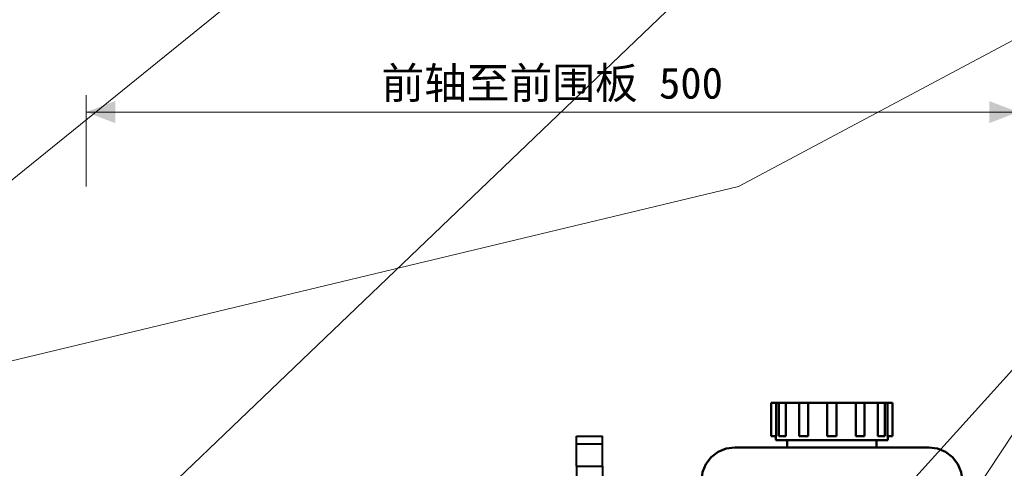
# Model space of a CAD drawing. Header units: millimetres. Extents: x 0 to 1340, y 0 to 800.
# Tile 75 of 100: x 216 to 304, y 611 to 652. Entities that reach past the tile are written whole.
import ezdxf
from ezdxf.enums import TextEntityAlignment as Align

# ---------------------------------------------------------------- set-up
doc = ezdxf.new("R2010")
doc.units = ezdxf.units.MM
for name, color, linetype, lineweight, true_color in [('CONTEXT', 7, 'Continuous', 18, 0xa5a5a5), ('COOLANT', 7, 'Continuous', 50, 0x1e8c46), ('DIM', 7, 'Continuous', 18, 0x1e5aa0), ('REFRIG', 7, 'Continuous', 40, 0xc83c28), ('THIN', 7, 'Continuous', 13, 0x6e6e6e)]:
    doc.layers.add(name, color=color, linetype=linetype, lineweight=lineweight, true_color=true_color)
doc.styles.add('ZH', font='simsun.ttc')

msp = doc.modelspace()

# ---------------------------------------------------------------- hatches: boundary and pattern name
at = {"layer": 'DIM'}
for points in [[(221.667, 643.333), (224.267, 642.345), (224.267, 644.321)], [(305, 643.333), (302.4, 644.321), (302.4, 642.345)]]:
    msp.add_hatch(color=7, dxfattribs=at).paths.add_polyline_path(points)

# ---------------------------------------------------------------- linework, layer by layer
at = {"layer": 'CONTEXT'}
msp.add_lwpolyline([(60, 503.333), (60, 563.333), (71.667, 586.667), (280, 636.667), (430, 716.667), (538.333, 720.833), (671.667, 711.667), (805, 661.667), (901.667, 646.667), (901.667, 520), (805, 500), (121.667, 500)], close=True, dxfattribs=at)
at = {"layer": 'COOLANT'}
for points in [[(282.917, 617.333), (282.989, 617.333), (283.061, 617.333), (283.134, 617.333), (283.206, 617.333), (283.278, 617.333), (283.351, 617.333)], [(282.917, 614.333), (282.917, 617.333)], [(283.351, 617.333), (283.39, 617.333), (283.429, 617.333), (283.469, 617.333), (283.508, 617.333), (283.547, 617.333), (283.587, 617.333)], [(283.351, 614.333), (283.351, 617.333)], [(283.587, 617.333), (283.693, 617.333), (283.8, 617.333), (283.906, 617.333), (284.013, 617.333), (284.12, 617.333), (284.226, 617.333)], [(283.587, 614.333), (283.587, 617.333)], [(284.226, 617.333), (284.425, 617.333), (284.623, 617.333), (284.822, 617.333), (285.02, 617.333), (285.218, 617.333), (285.417, 617.333)], [(284.226, 614.333), (284.226, 617.333)], [(285.417, 617.333), (285.548, 617.333), (285.679, 617.333), (285.81, 617.333), (285.941, 617.333), (286.072, 617.333), (286.203, 617.333)], [(285.417, 614.333), (285.417, 617.333)], [(286.203, 617.333), (286.488, 617.333), (286.774, 617.333), (287.06, 617.333), (287.345, 617.333), (287.631, 617.333), (287.917, 617.333)], [(286.203, 614.333), (286.203, 617.333)], [(287.917, 617.333), (287.917, 617.333), (287.917, 617.333), (287.917, 617.333), (287.917, 617.333), (287.917, 617.333), (287.917, 617.333)], [(287.917, 617.333), (288.056, 617.333), (288.194, 617.333), (288.333, 617.333), (288.472, 617.333), (288.611, 617.333), (288.75, 617.333)], [(287.917, 614.333), (287.917, 617.333)], [(287.917, 614.333), (287.917, 617.333)], [(288.75, 617.333), (288.746, 617.333), (288.743, 617.333), (288.74, 617.333), (288.736, 617.333), (288.733, 617.333), (288.73, 617.333)], [(288.75, 617.333), (288.75, 617.333), (288.75, 617.333), (288.75, 617.333), (288.75, 617.333), (288.75, 617.333), (288.75, 617.333)], [(288.75, 617.333), (289.036, 617.333), (289.321, 617.333), (289.607, 617.333), (289.893, 617.333), (290.178, 617.333), (290.464, 617.333)], [(288.75, 614.333), (288.75, 617.333)], [(288.75, 614.333), (288.75, 617.333)], [(290.464, 617.333), (290.595, 617.333), (290.726, 617.333), (290.857, 617.333), (290.988, 617.333), (291.119, 617.333), (291.25, 617.333)], [(290.464, 614.333), (290.464, 617.333)], [(291.25, 617.333), (291.448, 617.333), (291.647, 617.333), (291.845, 617.333), (292.044, 617.333), (292.242, 617.333), (292.44, 617.333)], [(291.25, 614.333), (291.25, 617.333)], [(292.44, 617.333), (292.547, 617.333), (292.654, 617.333), (292.76, 617.333), (292.867, 617.333), (292.973, 617.333), (293.08, 617.333)], [(292.44, 614.333), (292.44, 617.333)], [(293.08, 617.333), (293.119, 617.333), (293.159, 617.333), (293.198, 617.333), (293.237, 617.333), (293.277, 617.333), (293.316, 617.333)], [(293.08, 614.333), (293.08, 617.333)], [(293.316, 617.333), (293.388, 617.333), (293.461, 617.333), (293.533, 617.333), (293.605, 617.333), (293.678, 617.333), (293.75, 617.333)], [(293.316, 614.333), (293.316, 617.333)], [(293.75, 614.333), (293.75, 617.333)], [(282.917, 614.333), (282.989, 614.333), (283.061, 614.333), (283.134, 614.333), (283.206, 614.333), (283.278, 614.333), (283.351, 614.333)], [(283.333, 614), (283.333, 614.333)], [(283.333, 614), (284.583, 614), (285.833, 614), (287.083, 614), (288.333, 614), (289.583, 614), (290.833, 614), (292.083, 614), (293.333, 614)], [(283.587, 614.333), (283.693, 614.333), (283.8, 614.333), (283.906, 614.333), (284.013, 614.333), (284.12, 614.333), (284.226, 614.333)], [(284.333, 613.333), (284.333, 614)], [(285.417, 614.333), (285.548, 614.333), (285.679, 614.333), (285.81, 614.333), (285.941, 614.333), (286.072, 614.333), (286.203, 614.333)], [(287.917, 614.333), (287.917, 614.333), (287.917, 614.333), (287.917, 614.333), (287.917, 614.333), (287.917, 614.333), (287.917, 614.333)], [(287.917, 614.333), (288.056, 614.333), (288.194, 614.333), (288.333, 614.333), (288.472, 614.333), (288.611, 614.333), (288.75, 614.333)], [(288.75, 614.333), (288.75, 614.333), (288.75, 614.333), (288.75, 614.333), (288.75, 614.333), (288.75, 614.333), (288.75, 614.333)], [(290.464, 614.333), (290.595, 614.333), (290.726, 614.333), (290.857, 614.333), (290.988, 614.333), (291.119, 614.333), (291.25, 614.333)], [(292.333, 613.333), (292.333, 614)], [(292.44, 614.333), (292.547, 614.333), (292.654, 614.333), (292.76, 614.333), (292.867, 614.333), (292.973, 614.333), (293.08, 614.333)], [(293.316, 614.333), (293.388, 614.333), (293.461, 614.333), (293.533, 614.333), (293.605, 614.333), (293.678, 614.333), (293.75, 614.333)], [(293.333, 614), (293.333, 614.333)], [(276.667, 610.333), (276.769, 611.11), (277.069, 611.833), (277.545, 612.455), (278.167, 612.931), (278.89, 613.231), (279.667, 613.333)], [(279.667, 613.333), (297, 613.333)], [(300, 610.333), (299.898, 611.11), (299.598, 611.833), (299.121, 612.455), (298.5, 612.931), (297.776, 613.231), (297, 613.333)]]:
    msp.add_lwpolyline(points, dxfattribs=at)
at = {"layer": 'DIM'}
for points in [[(221.667, 636.667), (221.667, 644.833)], [(221.667, 643.333), (305, 643.333)]]:
    msp.add_lwpolyline(points, dxfattribs=at)
at = {"layer": 'REFRIG'}
for points in [[(265.5, 613.667), (265.5, 614.333)], [(265.5, 614.333), (267.833, 614.333)], [(265.5, 611.65), (265.5, 613.667)], [(265.5, 613.667), (267.833, 613.667)], [(267.833, 613.667), (267.833, 614.333)], [(267.833, 611.65), (267.833, 613.667)], [(265.5, 611.65), (265.5, 610.875), (265.5, 610.1), (265.5, 609.325), (265.5, 608.55), (265.5, 607.775), (265.5, 607)], [(265.5, 611.65), (267.833, 611.65)], [(267.833, 611.65), (267.833, 610.875), (267.833, 610.1), (267.833, 609.325), (267.833, 608.55), (267.833, 607.775), (267.833, 607)]]:
    msp.add_lwpolyline(points, dxfattribs=at)
at = {"layer": 'THIN'}
for points in [[(336.111, 735.333), (109.333, 551.667)], [(360.185, 735.333), (155, 538.833)], [(384.259, 735.333), (273.25, 567.167)], [(408.333, 735.333), (273.583, 586.042)]]:
    msp.add_lwpolyline(points, dxfattribs=at)

# ---------------------------------------------------------------- texts
at = {"layer": 'DIM', "style": 'ZH'}
msp.add_text('前轴至前围板 500', height=2.8, dxfattribs=at).set_placement((263.333, 645.933), align=Align.MIDDLE_CENTER)

doc.saveas('drawing.dxf')
